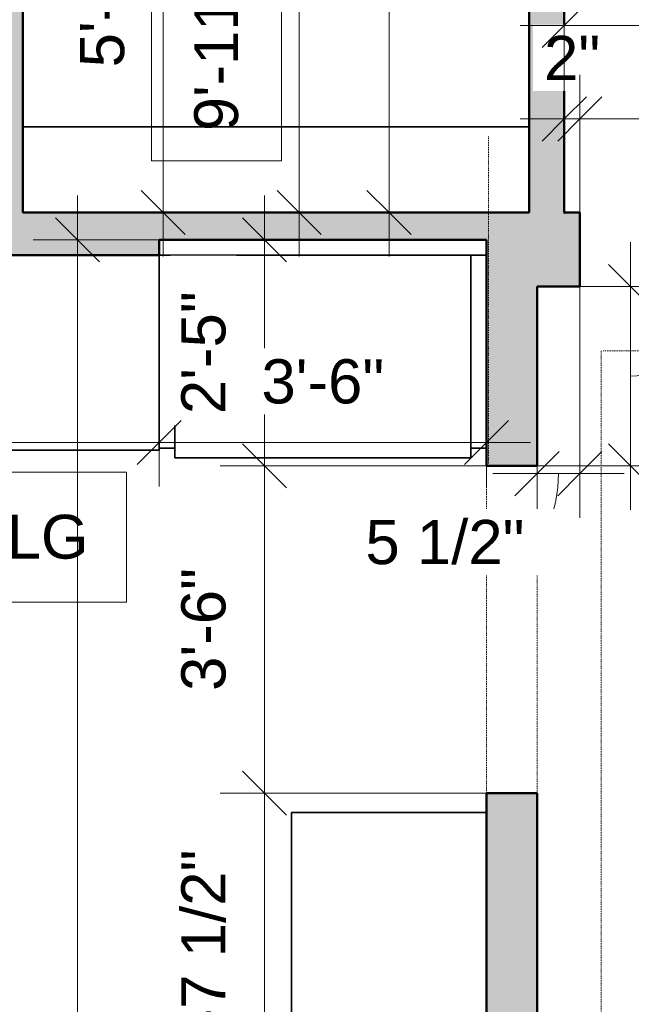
# Model space of a CAD drawing. Header units: inches. Extents: x -321 to 583, y -54 to 661.
# Tile 17 of 22: x 95 to 174, y 299 to 426. Entities that reach past the tile are written whole.
import ezdxf

# ---------------------------------------------------------------- set-up
doc = ezdxf.new("R2010")
doc.units = ezdxf.units.IN
doc.header["$MEASUREMENT"] = 0
doc.linetypes.add('Demolished', pattern=[0.188976, 0.125984, -0.062992])
for name, color, linetype, lineweight in [('A-ANNO-DIMS', 211, 'Continuous', 9), ('A-ANNO-DIMS-48', 211, 'Continuous', 9), ('A-DETL-DEMO', 6, 'Demolished', 18), ('A-WALL', 113, 'Continuous', 18), ('A-WALL-PATT', 111, 'Continuous', 18), ('G-ANNO-TEXT', 231, 'Continuous', 9), ('Q-CASE', 31, 'Continuous', 18), ('Q-SPCQ', 91, 'Continuous', 18)]:
    doc.layers.add(name, color=color, linetype=linetype, lineweight=lineweight)
doc.styles.add('Arial', font='arial.ttf', dxfattribs={"height": 5.625})
doc.styles.add('Arial_1', font='arial.ttf', dxfattribs={"height": 5.669291})
doc.dimstyles.new('Linear_-_3mm_Arial', dxfattribs={"dimscale": 12, "dimtxt": 5.784148, "dimasz": 0.472441, "dimexe": 0.472441, "dimexo": 0, "dimgap": 0.275591, "dimtad": 1, "dimrnd": 0.25, "dimzin": 3, "dimdsep": 46, "dimlunit": 4, "dimtxsty": 'Arial_1', "dimblk1": 'OBLIQUE', "dimblk2": 'OBLIQUE', "dimsah": 1, "dimcen": 0.09, "dimdle": 0.472441, "dimazin": 2, "dimtfac": 1, "dimtdec": 4, "dimtix": 1, "dimtmove": 0, "dimatfit": 3, "dimfxl": 1, "dimtvp": 1, "dimtfill": 1, "dimfrac": 2, "dimtolj": 1, "dimtzin": 0, "dimarcsym": 2})
doc.dimstyles.new('Linear_-_3mm_Arial_2', dxfattribs={"dimscale": 12, "dimtxt": 5.784148, "dimasz": 0.472441, "dimexe": 0.472441, "dimexo": 0, "dimgap": 0.275591, "dimtad": 1, "dimrnd": 0.25, "dimzin": 3, "dimdsep": 46, "dimlunit": 4, "dimtxsty": 'Arial_1', "dimblk1": 'OBLIQUE', "dimblk2": 'OBLIQUE', "dimsah": 1, "dimcen": 0.09, "dimdle": 0.472441, "dimazin": 2, "dimtfac": 1, "dimtdec": 4, "dimtix": 1, "dimtmove": 1, "dimatfit": 3, "dimfxl": 1, "dimtvp": 1, "dimtfill": 1, "dimfrac": 2, "dimtolj": 1, "dimtzin": 0, "dimarcsym": 2})

# ---------------------------------------------------------------- blocks, each defined once
blk = doc.blocks.new('Casework 11 - Casework 11-448106-2-2nd Floor Plan')
at = {"layer": 'Q-CASE', "lineweight": 35}
for p, q in [((113, 395.5), (113, 370.75)), ((115, 395.5), (113, 395.5)), ((155, 395.5), (153, 395.5)), ((155, 370.75), (155, 395.5)), ((113, 370.75), (115, 370.75)), ((153, 370.75), (155, 370.75))]:
    blk.add_line(p, q, dxfattribs=at)
blk = doc.blocks.new('Casework 5 - Casework 5-448558-2-2nd Floor Plan')
at = {"layer": 'Q-CASE', "lineweight": 35}
for p, q in [((155, 324), (130, 324)), ((130, 324), (130, 196.53))]:
    blk.add_line(p, q, dxfattribs=at)
blk = doc.blocks.new('Casework 7 - Casework 7-472231-2-2nd Floor Plan')
at = {"layer": 'Q-CASE', "lineweight": 35}
for p, q in [((64, 395.5), (64, 370.5)), ((64, 370.5), (113, 370.5)), ((113, 370.5), (113, 370.75))]:
    blk.add_line(p, q, dxfattribs=at)
blk = doc.blocks.new('Specialty Equipment 4 - Specialty Equipment 4-472346-2-2nd Floor Plan')
at = {"layer": 'Q-SPCQ', "lineweight": 35}
for p, q in [((153, 395.5), (115, 395.5)), ((115, 395.5), (115, 369.5)), ((153, 369.5), (153, 395.5)), ((115, 369.5), (153, 369.5))]:
    blk.add_line(p, q, dxfattribs=at)
blk = doc.blocks.new('Casework 12 - Casework 6-504771-2-2nd Floor Plan')
at = {"layer": 'Q-CASE', "lineweight": 35}
for p, q in [((160.5, 412), (95.5, 412)), ((158.25, 401), (160.5, 401))]:
    blk.add_line(p, q, dxfattribs=at)
blk = doc.blocks.new('DIMBLOCK98-2-2nd Floor Plan')
at = {"layer": 'A-ANNO-DIMS-48'}
for p, q in [((126.5, 403.17), (126.5, 368.5)), ((154.75, 397.5), (120.83, 397.5)), ((126.5, 397.5), (154.75, 397.5)), ((155, 368.5), (120.83, 368.5)), ((126.5, 368.5), (155, 368.5))]:
    blk.add_line(p, q, dxfattribs=at)
at = {"layer": 'A-ANNO-DIMS-48', "lineweight": 35}
for p, q in [((126.5, 397.5), (123.67, 400.33)), ((126.5, 397.5), (129.33, 394.67)), ((126.5, 368.5), (123.67, 371.33)), ((126.5, 368.5), (129.33, 365.66))]:
    blk.add_line(p, q, dxfattribs=at)
at = {"layer": 'A-ANNO-DIMS-48', "color": 0, "insert": (115.83, 375.12), "char_height": 5.669, "width": 18.9008, "attachment_point": 1, "rotation": 90, "line_spacing_factor": 0.941778, "style": 'Arial_1', "bg_fill": 3, "box_fill_scale": 1.25, "bg_fill_color": 256, "bg_fill_true_color": 13158600, "bg_fill_transparency": 0}
blk.add_mtext('2\'-5"', dxfattribs=at)
blk = doc.blocks.new('_Oblique')
at = {"color": 0, "linetype": 'ByBlock', "lineweight": -2}
blk.add_line((-0.5, -0.5), (0.5, 0.5), dxfattribs=at)
blk = doc.blocks.new('DIMBLOCK99-2-2nd Floor Plan')
at = {"layer": 'A-ANNO-DIMS-48', "lineweight": 35}
for p, q in [((126.5, 368.5), (123.67, 371.33)), ((126.5, 368.5), (129.33, 365.66)), ((126.5, 326.5), (123.67, 329.33)), ((126.5, 326.5), (129.33, 323.66))]:
    blk.add_line(p, q, dxfattribs=at)
at = {"layer": 'A-ANNO-DIMS-48'}
for p, q in [((155, 368.5), (120.83, 368.5)), ((126.5, 368.5), (126.5, 326.5)), ((126.5, 368.5), (155, 368.5)), ((155, 326.5), (120.83, 326.5)), ((126.5, 326.5), (155, 326.5))]:
    blk.add_line(p, q, dxfattribs=at)
at = {"layer": 'A-ANNO-DIMS-48', "color": 0, "insert": (115.83, 339.62), "char_height": 5.669, "width": 18.9008, "attachment_point": 1, "rotation": 90, "line_spacing_factor": 0.941778, "style": 'Arial_1', "bg_fill": 3, "box_fill_scale": 1.25, "bg_fill_color": 256, "bg_fill_true_color": 13158600, "bg_fill_transparency": 0}
blk.add_mtext('3\'-6"', dxfattribs=at)
blk = doc.blocks.new('DIMBLOCK100-2-2nd Floor Plan')
at = {"layer": 'A-ANNO-DIMS-48', "lineweight": 35}
for p, q in [((126.5, 326.5), (123.67, 329.33)), ((126.5, 326.5), (129.33, 323.66)), ((126.5, 283), (123.67, 285.83)), ((126.5, 283), (129.33, 280.16))]:
    blk.add_line(p, q, dxfattribs=at)
at = {"layer": 'A-ANNO-DIMS-48'}
for p, q in [((155, 326.5), (120.83, 326.5)), ((126.5, 326.5), (126.5, 283)), ((126.5, 326.5), (155, 326.5)), ((155, 283), (120.83, 283)), ((126.5, 283), (155, 283))]:
    blk.add_line(p, q, dxfattribs=at)
at = {"layer": 'A-ANNO-DIMS-48', "color": 0, "insert": (115.83, 290.29), "char_height": 5.669, "width": 34.7049, "attachment_point": 1, "rotation": 90, "line_spacing_factor": 0.941778, "style": 'Arial_1', "bg_fill": 3, "box_fill_scale": 1.25, "bg_fill_color": 256, "bg_fill_true_color": 13158600, "bg_fill_transparency": 0}
blk.add_mtext('3\'-7 1/2"', dxfattribs=at)
blk = doc.blocks.new('DIMBLOCK108-2-2nd Floor Plan')
at = {"layer": 'A-ANNO-DIMS-48'}
for p, q in [((102.5, 403.17), (102.5, 0.83)), ((154.36, 397.5), (96.83, 397.5)), ((102.5, 397.5), (154.36, 397.5)), ((150.25, 6.5), (96.83, 6.5)), ((102.5, 6.5), (150.25, 6.5))]:
    blk.add_line(p, q, dxfattribs=at)
at = {"layer": 'A-ANNO-DIMS-48', "lineweight": 35}
for p, q in [((102.5, 397.5), (99.67, 400.33)), ((102.5, 397.5), (105.33, 394.67)), ((102.5, 6.5), (99.67, 9.33)), ((102.5, 6.5), (105.33, 3.67))]:
    blk.add_line(p, q, dxfattribs=at)
at = {"layer": 'A-ANNO-DIMS-48', "color": 0, "insert": (91.83, 191.94), "char_height": 5.669, "width": 24.1332, "attachment_point": 1, "rotation": 90, "line_spacing_factor": 0.941778, "style": 'Arial_1', "bg_fill": 3, "box_fill_scale": 1.25, "bg_fill_color": 256, "bg_fill_true_color": 13158600, "bg_fill_transparency": 0}
blk.add_mtext('32\'-7"', dxfattribs=at)
blk = doc.blocks.new('DIMBLOCK131-2-2nd Floor Plan')
at = {"layer": 'A-ANNO-DIMS-48', "lineweight": 35}
for p, q in [((113.5, 471.5), (110.67, 474.33)), ((113.5, 471.5), (116.33, 468.66)), ((113.5, 401), (110.67, 403.83)), ((113.5, 401), (116.33, 398.17))]:
    blk.add_line(p, q, dxfattribs=at)
at = {"layer": 'A-ANNO-DIMS-48'}
for p, q in [((94.64, 471.5), (119.17, 471.5)), ((113.5, 471.5), (94.64, 471.5)), ((113.5, 471.5), (113.5, 395.33)), ((95.72, 401), (119.17, 401)), ((113.5, 401), (95.72, 401))]:
    blk.add_line(p, q, dxfattribs=at)
at = {"layer": 'A-ANNO-DIMS-48', "color": 0, "insert": (102.83, 419.61), "char_height": 5.669, "width": 39.9373, "attachment_point": 1, "rotation": 90, "line_spacing_factor": 0.941778, "style": 'Arial_1', "bg_fill": 3, "box_fill_scale": 1.25, "bg_fill_color": 256, "bg_fill_true_color": 13158600, "bg_fill_transparency": 0}
blk.add_mtext('5\'-10 1/2"', dxfattribs=at)
blk = doc.blocks.new('DIMBLOCK132-2-2nd Floor Plan')
at = {"layer": 'A-ANNO-DIMS-48'}
for p, q in [((130.97, 395.33), (130.97, 573.67)), ((96.13, 568), (136.63, 568)), ((130.97, 568), (96.13, 568)), ((96.13, 401), (136.63, 401)), ((130.97, 401), (96.13, 401))]:
    blk.add_line(p, q, dxfattribs=at)
at = {"layer": 'A-ANNO-DIMS-48', "lineweight": 35}
for p, q in [((130.97, 568), (128.13, 570.83)), ((130.97, 568), (133.8, 565.16)), ((130.97, 401), (128.13, 403.83)), ((130.97, 401), (133.8, 398.17))]:
    blk.add_line(p, q, dxfattribs=at)
at = {"layer": 'A-ANNO-DIMS-48', "color": 0, "insert": (120.3, 472.26), "char_height": 5.669, "width": 29.3657, "attachment_point": 1, "rotation": 90, "line_spacing_factor": 0.941778, "style": 'Arial_1', "bg_fill": 3, "box_fill_scale": 1.25, "bg_fill_color": 256, "bg_fill_true_color": 13158600, "bg_fill_transparency": 0}
blk.add_mtext('13\'-11"', dxfattribs=at)
blk = doc.blocks.new('DIMBLOCK135-2-2nd Floor Plan')
at = {"layer": 'A-ANNO-DIMS-48', "lineweight": 35}
for p, q in [((142.5, 499), (139.67, 501.83)), ((142.5, 499), (145.33, 496.16)), ((142.5, 401), (139.67, 403.83)), ((142.5, 401), (145.33, 398.17))]:
    blk.add_line(p, q, dxfattribs=at)
at = {"layer": 'A-ANNO-DIMS-48'}
for p, q in [((161.92, 499), (136.83, 499)), ((142.5, 499), (142.5, 395.33)), ((142.5, 499), (161.92, 499)), ((160.09, 401), (136.83, 401)), ((142.5, 401), (160.09, 401))]:
    blk.add_line(p, q, dxfattribs=at)
at = {"layer": 'A-ANNO-DIMS-48', "color": 0, "insert": (131.83, 442.12), "char_height": 5.669, "width": 18.9008, "attachment_point": 1, "rotation": 90, "line_spacing_factor": 0.941778, "style": 'Arial_1', "bg_fill": 3, "box_fill_scale": 1.25, "bg_fill_color": 256, "bg_fill_true_color": 13158600, "bg_fill_transparency": 0}
blk.add_mtext('8\'-2"', dxfattribs=at)
blk = doc.blocks.new('DIMBLOCK144-2-2nd Floor Plan')
at = {"layer": 'A-ANNO-DIMS-48'}
for p, q in [((113, 395.5), (113, 365.83)), ((113, 371.5), (113, 395.5)), ((29, 395.25), (29, 365.83)), ((29, 371.5), (29, 395.25)), ((23.33, 371.5), (113, 371.5))]:
    blk.add_line(p, q, dxfattribs=at)
at = {"layer": 'A-ANNO-DIMS-48', "lineweight": 35}
for p, q in [((29, 371.5), (31.83, 374.33)), ((113, 371.5), (115.83, 374.33)), ((29, 371.5), (26.16, 368.67)), ((113, 371.5), (110.17, 368.67))]:
    blk.add_line(p, q, dxfattribs=at)
at = {"layer": 'A-ANNO-DIMS-48', "color": 0, "insert": (63.12, 382.17), "char_height": 5.669, "width": 18.9008, "attachment_point": 1, "line_spacing_factor": 0.941778, "style": 'Arial_1', "bg_fill": 3, "box_fill_scale": 1.25, "bg_fill_color": 256, "bg_fill_true_color": 13158600, "bg_fill_transparency": 0}
blk.add_mtext('7\'-0"', dxfattribs=at)
blk = doc.blocks.new('DIMBLOCK145-2-2nd Floor Plan')
at = {"layer": 'A-ANNO-DIMS-48'}
for p, q in [((113, 395.5), (113, 365.83)), ((113, 371.5), (113, 395.5)), ((155, 396.58), (155, 365.83)), ((155, 371.5), (155, 396.58)), ((113, 371.5), (160.67, 371.5))]:
    blk.add_line(p, q, dxfattribs=at)
at = {"layer": 'A-ANNO-DIMS-48', "lineweight": 35}
for p, q in [((113, 371.5), (115.83, 374.33)), ((155, 371.5), (157.83, 374.33)), ((113, 371.5), (110.17, 368.67)), ((155, 371.5), (152.17, 368.67))]:
    blk.add_line(p, q, dxfattribs=at)
at = {"layer": 'A-ANNO-DIMS-48', "color": 0, "insert": (126.12, 382.17), "char_height": 5.669, "width": 18.9008, "attachment_point": 1, "line_spacing_factor": 0.941778, "style": 'Arial_1', "bg_fill": 3, "box_fill_scale": 1.25, "bg_fill_color": 256, "bg_fill_true_color": 13158600, "bg_fill_transparency": 0}
blk.add_mtext('3\'-6"', dxfattribs=at)
blk = doc.blocks.new('DIMBLOCK153-2-2nd Floor Plan')
at = {"layer": 'A-ANNO-DIMS-48'}
for p, q in [((165, 400.82), (165, 418.67)), ((167, 401), (167, 418.67)), ((159.33, 413), (167, 413)), ((165, 413), (165, 400.82)), ((167, 413), (167, 401))]:
    blk.add_line(p, q, dxfattribs=at)
at = {"layer": 'A-ANNO-DIMS-48', "lineweight": 35}
for p, q in [((165, 413), (167.83, 415.83)), ((167, 413), (169.83, 415.83)), ((165, 413), (162.17, 410.16)), ((167, 413), (164.17, 410.16))]:
    blk.add_line(p, q, dxfattribs=at)
at = {"layer": 'A-ANNO-DIMS-48', "color": 0, "insert": (162.4, 423.66), "char_height": 5.669, "width": 8.6495, "attachment_point": 1, "line_spacing_factor": 0.941778, "style": 'Arial_1', "bg_fill": 3, "box_fill_scale": 1.25, "bg_fill_color": 256, "bg_fill_true_color": 13158600, "bg_fill_transparency": 0}
blk.add_mtext('2"', dxfattribs=at)
blk = doc.blocks.new('DIMBLOCK154-2-2nd Floor Plan')
at = {"layer": 'A-ANNO-DIMS-48'}
for p, q in [((167, 401), (167, 418.67)), ((207, 401), (207, 418.67)), ((167, 413), (207, 413)), ((167, 413), (167, 401)), ((207, 413), (207, 401))]:
    blk.add_line(p, q, dxfattribs=at)
at = {"layer": 'A-ANNO-DIMS-48', "lineweight": 35}
for p, q in [((167, 413), (169.83, 415.83)), ((207, 413), (209.83, 415.83)), ((167, 413), (164.17, 410.16)), ((207, 413), (204.17, 410.16))]:
    blk.add_line(p, q, dxfattribs=at)
at = {"layer": 'A-ANNO-DIMS-48', "color": 0, "insert": (179.12, 423.66), "char_height": 5.669, "width": 18.9008, "attachment_point": 1, "line_spacing_factor": 0.941778, "style": 'Arial_1', "bg_fill": 3, "box_fill_scale": 1.25, "bg_fill_color": 256, "bg_fill_true_color": 13158600, "bg_fill_transparency": 0}
blk.add_mtext('3\'-4"', dxfattribs=at)
blk = doc.blocks.new('DIMBLOCK156-2-2nd Floor Plan')
at = {"layer": 'A-ANNO-DIMS-48'}
for p, q in [((165, 401.47), (165, 430.67)), ((240, 401.47), (240, 430.67)), ((159.33, 425), (245.67, 425)), ((165, 425), (165, 401.47)), ((240, 425), (240, 401.47))]:
    blk.add_line(p, q, dxfattribs=at)
at = {"layer": 'A-ANNO-DIMS-48', "lineweight": 35}
for p, q in [((165, 425), (167.83, 427.83)), ((240, 425), (242.83, 427.83)), ((165, 425), (162.17, 422.16)), ((240, 425), (237.17, 422.16))]:
    blk.add_line(p, q, dxfattribs=at)
at = {"layer": 'A-ANNO-DIMS-48', "color": 0, "insert": (194.62, 435.66), "char_height": 5.669, "width": 18.9008, "attachment_point": 1, "line_spacing_factor": 0.941778, "style": 'Arial_1', "bg_fill": 3, "box_fill_scale": 1.25, "bg_fill_color": 256, "bg_fill_true_color": 13158600, "bg_fill_transparency": 0}
blk.add_mtext('6\'-3"', dxfattribs=at)
blk = doc.blocks.new('DIMBLOCK159-2-2nd Floor Plan')
at = {"layer": 'A-ANNO-DIMS-48'}
for p, q in [((161.5, 391.25), (161.5, 361.83)), ((161.5, 367.5), (161.5, 391.25)), ((167, 391.5), (167, 361.83)), ((167, 367.5), (167, 391.5)), ((155.83, 367.5), (172.67, 367.5))]:
    blk.add_line(p, q, dxfattribs=at)
at = {"layer": 'A-ANNO-DIMS-48', "lineweight": 35}
for p, q in [((161.5, 367.5), (164.33, 370.33)), ((167, 367.5), (169.83, 370.33)), ((161.5, 367.5), (158.67, 364.66)), ((167, 367.5), (164.17, 364.66))]:
    blk.add_line(p, q, dxfattribs=at)
at = {"layer": 'A-ANNO-DIMS-48'}
blk.add_ellipse((159.85, 367.5), major_axis=(0, 8.86), ratio=0.496952, start_param=3.141593, end_param=4.712389, dxfattribs=at)
at = {"layer": 'A-ANNO-DIMS-48', "color": 0, "insert": (139.47, 361.55), "char_height": 5.669, "width": 24.4536, "attachment_point": 1, "line_spacing_factor": 0.941778, "style": 'Arial_1', "bg_fill": 3, "box_fill_scale": 1.25, "bg_fill_color": 256, "bg_fill_true_color": 13158600, "bg_fill_transparency": 0}
blk.add_mtext('5 1/2"', dxfattribs=at)
blk = doc.blocks.new('DIMBLOCK205-2-2nd Floor Plan')
at = {"layer": 'A-ANNO-DIMS-48'}
for p, q in [((161.5, 312.49), (161.5, 276.83)), ((161.5, 282.5), (161.5, 312.49)), ((209.5, 310.75), (209.5, 276.83)), ((209.5, 282.5), (209.5, 310.75)), ((155.83, 282.5), (215.17, 282.5))]:
    blk.add_line(p, q, dxfattribs=at)
at = {"layer": 'A-ANNO-DIMS-48', "lineweight": 35}
for p, q in [((161.5, 282.5), (164.33, 285.33)), ((209.5, 282.5), (212.33, 285.33)), ((161.5, 282.5), (158.67, 279.66)), ((209.5, 282.5), (206.67, 279.66))]:
    blk.add_line(p, q, dxfattribs=at)
at = {"layer": 'A-ANNO-DIMS-48', "color": 0, "insert": (177.62, 293.16), "char_height": 5.669, "width": 18.9008, "attachment_point": 1, "line_spacing_factor": 0.941778, "style": 'Arial_1', "bg_fill": 3, "box_fill_scale": 1.25, "bg_fill_color": 256, "bg_fill_true_color": 13158600, "bg_fill_transparency": 0}
blk.add_mtext('4\'-0"', dxfattribs=at)
blk = doc.blocks.new('DIMBLOCK217-2-2nd Floor Plan')
at = {"layer": 'A-ANNO-DIMS-48'}
for p, q in [((173.5, 362.83), (173.5, 397.17)), ((161.75, 391.5), (179.17, 391.5)), ((173.5, 391.5), (161.75, 391.5)), ((161.5, 368.5), (179.17, 368.5)), ((173.5, 368.5), (161.5, 368.5))]:
    blk.add_line(p, q, dxfattribs=at)
at = {"layer": 'A-ANNO-DIMS-48', "lineweight": 35}
for p, q in [((173.5, 391.5), (170.67, 394.33)), ((173.5, 391.5), (176.33, 388.66)), ((173.5, 368.5), (170.67, 371.33)), ((173.5, 368.5), (176.33, 365.66))]:
    blk.add_line(p, q, dxfattribs=at)
at = {"layer": 'A-ANNO-DIMS-48'}
blk.add_ellipse((173.5, 388.74), major_axis=(0, 8.74), ratio=0.885878, start_param=3.141593, end_param=4.712389, dxfattribs=at)
at = {"layer": 'A-ANNO-DIMS-48', "color": 0, "insert": (178.33, 388.74), "char_height": 5.669, "width": 24.1332, "attachment_point": 1, "rotation": 90, "line_spacing_factor": 0.941778, "style": 'Arial_1', "bg_fill": 3, "box_fill_scale": 1.25, "bg_fill_color": 256, "bg_fill_true_color": 13158600, "bg_fill_transparency": 0}
blk.add_mtext('1\'-11"', dxfattribs=at)

msp = doc.modelspace()

# ---------------------------------------------------------------- hatches: boundary and pattern name
at = {"layer": 'A-WALL-PATT'}
h = msp.add_hatch(color=256, dxfattribs=at)
h.paths.add_polyline_path([(89, 395.5), (95.5, 395.5), (95.5, 471.496), (89, 471.496), (89, 402.398)])
h.paths.add_polyline_path([(95.5, 501.496), (95.5, 567.996), (92.25, 567.996), (92.25, 569.996), (89, 569.996), (89, 501.496)])
h = msp.add_hatch(color=256, dxfattribs=at)
h.paths.add_polyline_path([(165, 400.996), (165, 498.996), (160.5, 498.996), (160.5, 400.996)])
h.paths.add_polyline_path([(165, 528.996), (165, 567.996), (160.5, 567.996), (160.5, 528.996)])
for points in [[(113, 395.5), (113, 401), (95.5, 401), (95.5, 395.5)], [(155, 397.5), (158.25, 397.5), (158.25, 401), (113, 401), (113, 397.5), (130.357, 397.5)]]:
    msp.add_hatch(color=256, dxfattribs=at).paths.add_polyline_path(points)
h = msp.add_hatch(color=256, dxfattribs=at)
h.paths.add_polyline_path([(239, 391.496), (239, 396.246), (240, 396.246), (240, 400.996), (207, 400.996), (207, 391.496), (214, 391.496)])
h.paths.add_polyline_path([(161.5, 391.496), (167, 391.496), (167, 400.996), (158.25, 400.996), (158.25, 391.496)])
h = msp.add_hatch(color=256, dxfattribs=at)
h.paths.add_polyline_path([(161.5, 197), (161.5, 236.996), (155, 236.996), (155, 197)])
h.paths.add_polyline_path([(161.5, 282.996), (161.5, 326.496), (155, 326.496), (155, 282.996)])
h.paths.add_polyline_path([(161.5, 368.496), (161.5, 391.496), (158.25, 391.496), (158.25, 397.5), (155, 397.5), (155, 368.496)])

# ---------------------------------------------------------------- linework, layer by layer
at = {"layer": 'A-DETL-DEMO'}
for p, q in [((155.25, 410.746), (155.25, 368.746)), ((169.75, 383.246), (169.75, 205.496)), ((170, 383.246), (201, 383.246)), ((155, 368.496), (155, 326.496)), ((161.5, 368.746), (161.5, 326.496))]:
    msp.add_line(p, q, dxfattribs=at)
at = {"layer": 'A-WALL', "lineweight": 50}
for p, q in [((160.5, 498.996), (160.5, 400.996)), ((95.5, 401), (95.5, 471.496)), ((165, 400.996), (165, 452.496)), ((158.25, 401), (95.5, 401)), ((160.5, 400.996), (158.25, 400.996)), ((167, 400.996), (165, 400.996)), ((167, 391.496), (167, 400.996)), ((113, 395.5), (113, 397.5)), ((113, 397.5), (155, 397.5)), ((155, 397.5), (155, 368.496)), ((28.996, 395.5), (113, 395.5)), ((161.5, 391.496), (167, 391.496)), ((161.5, 368.496), (161.5, 391.496)), ((155, 368.496), (161.5, 368.496)), ((155, 326.496), (155, 282.996)), ((161.5, 326.496), (155, 326.496)), ((161.5, 282.996), (161.5, 326.496))]:
    msp.add_line(p, q, dxfattribs=at)

# ---------------------------------------------------------------- block references
at = {"layer": 'Q-CASE', "lineweight": 35}
for name in ['Casework 12 - Casework 6-504771-2-2nd Floor Plan', 'Casework 7 - Casework 7-472231-2-2nd Floor Plan', 'Casework 11 - Casework 11-448106-2-2nd Floor Plan', 'Casework 5 - Casework 5-448558-2-2nd Floor Plan']:
    msp.add_blockref(name, (0, 0), dxfattribs=at)
at = {"layer": 'Q-SPCQ', "lineweight": 35}
msp.add_blockref('Specialty Equipment 4 - Specialty Equipment 4-472346-2-2nd Floor Plan', (0, 0), dxfattribs=at)

# ---------------------------------------------------------------- next in the draw order: dimensions: what is measured, and where the dimension line sits
at = {"layer": 'A-ANNO-DIMS'}
dim = msp.add_linear_dim(base=(126.5, 368.496), p1=(154.75, 397.5), p2=(155, 368.496), angle=90, dimstyle='Linear_-_3mm_Arial', override={"dimpost": '<>', "dimfxl": 29.005219}, dxfattribs=at)
dim.commit()
dim.dimension.update_dxf_attribs({"geometry": 'DIMBLOCK98-2-2nd Floor Plan', "text_midpoint": (120.298, 382.998)})
dim = msp.add_linear_dim(base=(209.5, 282.496), p1=(161.5, 312.489), p2=(209.5, 310.746), dimstyle='Linear_-_3mm_Arial', override={"dimpost": '<>', "dimfxl": 48.031631}, dxfattribs=at)
dim.commit()
dim.dimension.update_dxf_attribs({"geometry": 'DIMBLOCK205-2-2nd Floor Plan', "text_midpoint": (185.5, 288.698)})

# ---------------------------------------------------------------- next in the draw order: dimensions: what is measured, and where the dimension line sits
dim = msp.add_linear_dim(base=(126.5, 326.496), p1=(155, 368.496), p2=(155, 326.496), angle=90, dimstyle='Linear_-_3mm_Arial', override={"dimpost": '<>', "dimfxl": 42}, dxfattribs=at)
dim.commit()
dim.dimension.update_dxf_attribs({"geometry": 'DIMBLOCK99-2-2nd Floor Plan', "text_midpoint": (120.296, 347.496)})

# ---------------------------------------------------------------- next in the draw order: dimensions: what is measured, and where the dimension line sits
dim = msp.add_linear_dim(base=(126.5, 282.996), p1=(155, 326.496), p2=(155, 282.996), angle=90, dimstyle='Linear_-_3mm_Arial', override={"dimpost": '<>', "dimfxl": 43.5}, dxfattribs=at)
dim.commit()
dim.dimension.update_dxf_attribs({"geometry": 'DIMBLOCK100-2-2nd Floor Plan', "text_midpoint": (120.26, 304.746)})

# ---------------------------------------------------------------- next in the draw order: dimensions: what is measured, and where the dimension line sits
dim = msp.add_linear_dim(base=(102.5, 6.5), p1=(154.356, 397.5), p2=(150.25, 6.5), angle=90, dimstyle='Linear_-_3mm_Arial', override={"dimpost": '<>', "dimfxl": 391.021556}, dxfattribs=at)
dim.commit()
dim.dimension.update_dxf_attribs({"geometry": 'DIMBLOCK108-2-2nd Floor Plan', "text_midpoint": (96.296, 202)})

# ---------------------------------------------------------------- next in the draw order: texts
at = {"layer": 'G-ANNO-TEXT', "color": 7, "insert": (65.575, 362.212), "char_height": 5.625, "width": 47.571, "attachment_point": 1, "style": 'Arial'}
msp.add_mtext('10\'-0" CLG', dxfattribs=at)

# ---------------------------------------------------------------- next in the draw order: dimensions: what is measured, and where the dimension line sits
at = {"layer": 'A-ANNO-DIMS'}
dim = msp.add_linear_dim(base=(113.5, 401), p1=(94.643, 471.496), p2=(95.717, 401), angle=90, dimstyle='Linear_-_3mm_Arial', override={"dimpost": '<>', "dimfxl": 70.504043}, dxfattribs=at)
dim.commit()
dim.dimension.update_dxf_attribs({"geometry": 'DIMBLOCK131-2-2nd Floor Plan', "text_midpoint": (107.262, 436.248)})

# ---------------------------------------------------------------- next in the draw order: dimensions: what is measured, and where the dimension line sits
dim = msp.add_linear_dim(base=(130.965, 567.996), p1=(96.128, 401), p2=(96.128, 567.996), angle=90, dimstyle='Linear_-_3mm_Arial', override={"dimpost": '<>', "dimfxl": 166.995858}, dxfattribs=at)
dim.commit()
dim.dimension.update_dxf_attribs({"geometry": 'DIMBLOCK132-2-2nd Floor Plan', "text_midpoint": (124.762, 484.498)})

# ---------------------------------------------------------------- next in the draw order: linework, layer by layer
at = {"layer": 'G-ANNO-TEXT', "color": 7, "flags": 128}
msp.add_lwpolyline([(128.698, 468.161), (128.698, 407.605), (112.023, 407.605), (112.023, 468.161)], close=True, dxfattribs=at)

# ---------------------------------------------------------------- next in the draw order: texts
at = {"layer": 'G-ANNO-TEXT', "color": 7, "insert": (117.488, 411.445), "char_height": 5.625, "width": 63.933, "attachment_point": 1, "rotation": 90, "style": 'Arial'}
msp.add_mtext('9\'-11 1/2" CLG', dxfattribs=at)

# ---------------------------------------------------------------- next in the draw order: dimensions: what is measured, and where the dimension line sits
at = {"layer": 'A-ANNO-DIMS'}
dim = msp.add_linear_dim(base=(142.5, 401), p1=(161.917, 498.996), p2=(160.088, 401), angle=90, dimstyle='Linear_-_3mm_Arial', override={"dimpost": '<>', "dimfxl": 98.012928}, dxfattribs=at)
dim.commit()
dim.dimension.update_dxf_attribs({"geometry": 'DIMBLOCK135-2-2nd Floor Plan', "text_midpoint": (136.298, 449.998)})
dim = msp.add_linear_dim(base=(113, 371.5), p1=(28.996, 395.25), p2=(113, 395.5), dimstyle='Linear_-_3mm_Arial', override={"dimpost": '<>', "dimfxl": 84.004418}, dxfattribs=at)
dim.commit()
dim.dimension.update_dxf_attribs({"geometry": 'DIMBLOCK144-2-2nd Floor Plan', "text_midpoint": (70.998, 377.702)})

# ---------------------------------------------------------------- next in the draw order: linework, layer by layer
at = {"layer": 'G-ANNO-TEXT', "color": 7, "flags": 128}
msp.add_lwpolyline([(61.735, 367.677), (108.797, 367.677), (108.797, 351.002), (61.735, 351.002)], close=True, dxfattribs=at)

# ---------------------------------------------------------------- next in the draw order: dimensions: what is measured, and where the dimension line sits
at = {"layer": 'A-ANNO-DIMS'}
for base, p1, p2, override, picture, middle in [((167, 412.996), (165, 400.818), (167, 400.996), {"dimpost": '<>', "dimfxl": 2.007877}, 'DIMBLOCK153-2-2nd Floor Plan', (166, 419.149)), ((155, 371.5), (113, 395.5), (155, 396.584), {"dimpost": '<>', "dimfxl": 42.013989}, 'DIMBLOCK145-2-2nd Floor Plan', (134, 377.704))]:
    dim = msp.add_linear_dim(base=base, p1=p1, p2=p2, dimstyle='Linear_-_3mm_Arial', override=override, dxfattribs=at)
    dim.commit()
    dim.dimension.update_dxf_attribs({"geometry": picture, "text_midpoint": middle})

# ---------------------------------------------------------------- next in the draw order: dimensions: what is measured, and where the dimension line sits
dim = msp.add_linear_dim(base=(207, 412.996), p1=(167, 400.996), p2=(207, 400.996), dimstyle='Linear_-_3mm_Arial', override={"dimpost": '<>', "dimfxl": 40}, dxfattribs=at)
dim.commit()
dim.dimension.update_dxf_attribs({"geometry": 'DIMBLOCK154-2-2nd Floor Plan', "text_midpoint": (187, 419.199)})
dim = msp.add_linear_dim(base=(167, 367.496), p1=(161.5, 391.246), p2=(167, 391.496), dimstyle='Linear_-_3mm_Arial_2', override={"dimpost": '<>', "dimfxl": 5.505679}, dxfattribs=at)
dim.commit()
dim.dimension.update_dxf_attribs({"geometry": 'DIMBLOCK159-2-2nd Floor Plan', "text_midpoint": (151.696, 357.768), "dimtype": 160})

# ---------------------------------------------------------------- next in the draw order: dimensions: what is measured, and where the dimension line sits
dim = msp.add_linear_dim(base=(240, 424.996), p1=(165, 401.47), p2=(240, 401.47), dimstyle='Linear_-_3mm_Arial', override={"dimpost": '<>', "dimfxl": 75}, dxfattribs=at)
dim.commit()
dim.dimension.update_dxf_attribs({"geometry": 'DIMBLOCK156-2-2nd Floor Plan', "text_midpoint": (202.5, 431.199)})

# ---------------------------------------------------------------- next in the draw order: dimensions: what is measured, and where the dimension line sits
dim = msp.add_linear_dim(base=(173.5, 391.496), p1=(161.5, 368.496), p2=(161.75, 391.496), angle=90, dimstyle='Linear_-_3mm_Arial_2', override={"dimpost": '<>', "dimfxl": 23.001359}, dxfattribs=at)
dim.commit()
dim.dimension.update_dxf_attribs({"geometry": 'DIMBLOCK217-2-2nd Floor Plan', "text_midpoint": (182.112, 400.804), "dimtype": 160, "text_rotation": 90})

doc.saveas('drawing.dxf')
